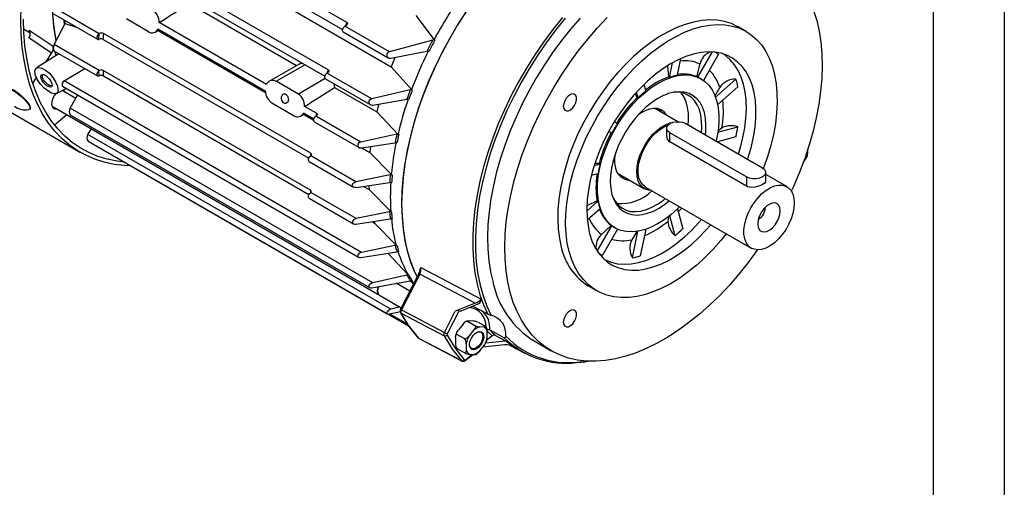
# Model space of a CAD drawing. Header units: inches. Extents: x 0 to 33, y 0 to 25.5.
# Tile 9 of 12: x 22.6 to 33, y 14 to 18.9. Entities that reach past the tile are written whole.
import ezdxf

# ---------------------------------------------------------------- set-up
doc = ezdxf.new("R2010")
doc.units = ezdxf.units.IN
doc.header["$LTSCALE"] = 3
doc.header["$MEASUREMENT"] = 0
doc.layers.add('TEXT', color=140, linetype='Continuous', lineweight=25)

msp = doc.modelspace()

# ---------------------------------------------------------------- linework, layer by layer
at = {"color": 7, "linetype": 'Continuous'}
msp.add_line((33, 25.5), (33, 0), dxfattribs=at)
for p, q in [((26.08, 18.899), (23.897, 20.159)), ((23.734, 20.056), (26.546, 18.433)), ((23.861, 20.078), (26.035, 18.823)), ((25.882, 18.399), (23.7, 19.659)), ((23.676, 19.585), (25.847, 18.332)), ((24.419, 19.098), (25.55, 18.445)), ((22.993, 18.988), (23.455, 18.721)), ((23.472, 18.78), (23.003, 19.051)), ((26.804, 18.97), (26.997, 18.717)), ((23, 18.666), (23.113, 18.888)), ((23.107, 18.878), (23.104, 18.923)), ((23.113, 18.888), (23.111, 18.92)), ((23.113, 18.888), (23.233, 18.849)), ((23.993, 18.8), (23.759, 18.935)), ((25.233, 18.246), (24.104, 18.898)), ((26.058, 18.859), (26.074, 18.869)), ((22.745, 18.785), (22.677, 18.828)), ((22.734, 18.819), (22.988, 18.649)), ((22.743, 18.786), (22.734, 18.819)), ((23.468, 18.72), (23.472, 18.78)), ((23.472, 18.78), (23.472, 18.78)), ((25.699, 17.521), (23.517, 18.781)), ((24.061, 18.797), (24.105, 18.822)), ((24.091, 18.831), (25.22, 18.179)), ((24.092, 18.815), (25.223, 18.162)), ((26.042, 18.8), (26.516, 18.526)), ((26.527, 18.589), (26.058, 18.859)), ((30.283, 18.803), (30.2, 18.851)), ((22.732, 18.735), (22.744, 18.759)), ((22.971, 18.576), (22.732, 18.735)), ((23.472, 18.394), (23, 18.666)), ((23.472, 18.722), (23.468, 18.72)), ((23.513, 18.719), (25.679, 17.469)), ((26.983, 18.713), (26.527, 18.589)), ((26.997, 18.717), (27.005, 18.712)), ((23.049, 18.569), (22.813, 18.419)), ((22.914, 18.484), (22.971, 18.576)), ((22.988, 18.649), (22.991, 18.637)), ((22.994, 18.601), (23.455, 18.335)), ((26.542, 18.522), (26.923, 18.597)), ((29.773, 18.323), (29.927, 18.588)), ((29.991, 18.563), (29.833, 18.289)), ((21.558, 18.521), (23.275, 17.53)), ((25.583, 18.464), (25.265, 18.281)), ((25.335, 18.279), (25.637, 18.453)), ((25.583, 18.464), (25.606, 18.471)), ((29.476, 18.32), (29.508, 18.475)), ((29.593, 18.518), (29.557, 18.342)), ((29.765, 18.327), (29.797, 18.462)), ((23.103, 18.285), (23.321, 18.413)), ((23.468, 18.392), (23.472, 18.394)), ((23.472, 18.336), (23.468, 18.392)), ((25.695, 17.133), (23.513, 18.393)), ((25.87, 18.365), (25.879, 18.37)), ((26.341, 18.093), (25.87, 18.365)), ((26.546, 18.433), (26.759, 18.192)), ((29.468, 18.325), (29.459, 18.443)), ((22.773, 18.256), (22.812, 18.318)), ((22.86, 18.314), (22.875, 18.319)), ((26.234, 16.478), (23.103, 18.285)), ((23.472, 18.336), (23.472, 18.336)), ((23.517, 18.336), (25.68, 17.087)), ((25.569, 18.144), (25.335, 18.279)), ((25.851, 18.307), (25.569, 18.144)), ((25.853, 18.305), (26.325, 18.033)), ((29.207, 18.246), (29.226, 18.176)), ((29.468, 18.325), (29.476, 18.32)), ((29.765, 18.327), (29.773, 18.323)), ((29.809, 18.304), (29.804, 18.307)), ((29.961, 18.113), (30.174, 18.303)), ((23.022, 18.151), (23.124, 18.204)), ((23.225, 18.099), (23.082, 18.182)), ((23.087, 18.226), (26.203, 16.427)), ((25.95, 18.214), (26.394, 17.958)), ((26.747, 18.189), (26.341, 18.093)), ((26.759, 18.192), (26.768, 18.187)), ((29.137, 18.109), (29.116, 18.15)), ((29.145, 18.104), (29.129, 18.165)), ((29.954, 18.123), (30.005, 18.215)), ((30.196, 18.222), (29.983, 18.034)), ((23.167, 17.996), (23.245, 18.134)), ((25.29, 18.051), (25.524, 17.916)), ((26.352, 18.029), (26.712, 18.09)), ((29.137, 18.109), (29.145, 18.104)), ((22.739, 17.983), (22.733, 17.981)), ((22.741, 17.985), (22.746, 17.991)), ((22.976, 18.016), (26.423, 16.026)), ((26.352, 16.158), (23.167, 17.996)), ((25.592, 17.913), (25.636, 17.939)), ((25.622, 17.947), (25.733, 17.883)), ((25.76, 17.942), (25.635, 18.014)), ((26.394, 17.958), (26.617, 17.723)), ((29.564, 17.854), (29.323, 17.994)), ((23.132, 17.926), (23.018, 17.832)), ((23.168, 17.927), (26.318, 16.109)), ((25.623, 17.931), (25.73, 17.869)), ((25.737, 17.853), (26.208, 17.582)), ((25.754, 17.912), (25.759, 17.915)), ((26.227, 17.639), (25.754, 17.912)), ((28.896, 17.854), (28.929, 17.835)), ((29.647, 17.834), (30.454, 17.368)), ((22.995, 17.825), (22.996, 17.824)), ((23.353, 17.72), (23.39, 17.777)), ((28.87, 17.733), (28.837, 17.752)), ((28.861, 17.738), (28.838, 17.751)), ((28.861, 17.738), (28.87, 17.733)), ((29.445, 17.786), (29.445, 17.698)), ((30.287, 17.272), (29.48, 17.738)), ((29.48, 17.642), (29.48, 17.738)), ((29.984, 17.757), (30.027, 17.79)), ((29.985, 17.743), (30.196, 17.799)), ((26.542, 15.879), (23.353, 17.72)), ((23.357, 17.65), (26.505, 15.832)), ((26.606, 17.721), (26.227, 17.639)), ((26.234, 17.577), (26.586, 17.632)), ((26.617, 17.723), (26.626, 17.718)), ((30.287, 17.176), (29.48, 17.642)), ((30.174, 17.693), (29.981, 17.642)), ((26.236, 17.578), (26.32, 17.529)), ((26.32, 17.529), (26.548, 17.297)), ((30.933, 17.53), (30.933, 17.566)), ((25.682, 17.435), (26.15, 17.165)), ((25.699, 17.494), (25.699, 17.494)), ((26.174, 17.22), (25.699, 17.494)), ((28.736, 17.415), (28.693, 17.414)), ((28.745, 17.41), (28.736, 17.415)), ((30.885, 17.429), (30.901, 17.448)), ((30.901, 17.448), (30.918, 17.474)), ((23.87, 17.353), (26.731, 15.702)), ((28.684, 17.394), (28.745, 17.41)), ((28.93, 17.312), (29.213, 17.148)), ((30.489, 17.227), (30.489, 17.32)), ((26.536, 17.294), (26.174, 17.22)), ((26.176, 17.161), (26.53, 17.214)), ((26.548, 17.297), (26.556, 17.292)), ((28.723, 17.305), (28.653, 17.286)), ((30.287, 17.272), (30.287, 17.176)), ((30.711, 17.17), (30.489, 17.298)), ((25.699, 17.109), (25.695, 17.106)), ((26.176, 16.833), (25.699, 17.109)), ((26.254, 17.173), (26.313, 17.139)), ((26.313, 17.139), (26.541, 16.907)), ((29.223, 17.165), (30.337, 16.522)), ((25.682, 17.049), (26.149, 16.78)), ((28.605, 16.911), (28.723, 17.016)), ((28.715, 17.021), (28.606, 16.968)), ((28.715, 17.021), (28.723, 17.016)), ((26.53, 16.905), (26.176, 16.833)), ((26.541, 16.907), (26.55, 16.902)), ((28.745, 16.935), (28.61, 16.816)), ((29.559, 16.935), (29.615, 16.725)), ((26.174, 16.776), (26.536, 16.832)), ((26.345, 16.802), (26.372, 16.787)), ((26.367, 16.806), (26.372, 16.787)), ((29.465, 16.858), (29.458, 16.804)), ((29.534, 16.653), (29.478, 16.864)), ((26.372, 16.787), (26.598, 16.554)), ((28.716, 16.492), (28.87, 16.757)), ((28.861, 16.762), (28.761, 16.667)), ((28.928, 16.723), (28.77, 16.449)), ((28.87, 16.757), (28.861, 16.762)), ((28.898, 16.739), (28.904, 16.736)), ((29.131, 16.699), (29.079, 16.61)), ((29.087, 16.42), (29.144, 16.7)), ((29.225, 16.72), (29.168, 16.442)), ((26.227, 16.424), (26.606, 16.485)), ((26.586, 16.552), (26.234, 16.478)), ((26.598, 16.554), (26.606, 16.549)), ((26.511, 16.47), (26.724, 16.241)), ((26.857, 16.318), (27.492, 15.986)), ((26.341, 16.106), (26.747, 16.18)), ((26.712, 16.238), (26.352, 16.158)), ((26.838, 16.256), (26.645, 15.879)), ((26.846, 16.25), (26.653, 15.873)), ((26.724, 16.241), (26.732, 16.236)), ((26.747, 16.18), (26.78, 16.143)), ((27.431, 15.945), (26.846, 16.25)), ((26.742, 16.069), (26.597, 16.153)), ((28.625, 16.124), (28.708, 16.076)), ((26.423, 16.026), (26.652, 15.894)), ((27.492, 15.986), (27.476, 15.938)), ((26.636, 15.903), (26.542, 15.879)), ((26.653, 15.873), (27.106, 15.636)), ((27.106, 15.636), (27.22, 15.858)), ((27.26, 15.865), (27.135, 15.622)), ((27.431, 15.945), (27.22, 15.858)), ((27.26, 15.865), (27.279, 15.858)), ((27.476, 15.938), (27.279, 15.858)), ((27.564, 15.827), (27.409, 15.908)), ((27.409, 15.908), (27.409, 15.908)), ((26.527, 15.83), (26.643, 15.855)), ((26.717, 15.721), (26.528, 15.83)), ((26.65, 15.837), (27.103, 15.6)), ((27.414, 15.755), (27.367, 15.759)), ((27.303, 15.722), (27.255, 15.663)), ((27.349, 15.754), (27.432, 15.706)), ((27.414, 15.658), (27.367, 15.599)), ((27.46, 15.744), (27.543, 15.696)), ((27.525, 15.69), (27.478, 15.695)), ((27.583, 15.661), (27.583, 15.661)), ((26.834, 15.575), (27.287, 15.338)), ((26.834, 15.575), (26.838, 15.572)), ((26.835, 15.574), (26.838, 15.572)), ((26.84, 15.571), (27.293, 15.334)), ((27.223, 15.581), (27.223, 15.517)), ((27.321, 15.567), (27.237, 15.615)), ((27.543, 15.527), (27.75, 15.548)), ((27.609, 15.598), (27.554, 15.554)), ((27.557, 15.582), (27.557, 15.645)), ((27.609, 15.598), (27.559, 15.646)), ((27.644, 15.603), (27.75, 15.548)), ((27.75, 15.548), (27.844, 15.485)), ((27.237, 15.467), (27.321, 15.419)), ((27.335, 15.516), (27.335, 15.453)), ((27.478, 15.44), (27.525, 15.499)), ((27.741, 15.503), (27.509, 15.479)), ((27.525, 15.499), (27.543, 15.525)), ((27.791, 15.501), (27.959, 15.414)), ((28.05, 15.546), (28.231, 15.442)), ((27.325, 15.339), (27.408, 15.404)), ((27.327, 15.348), (27.4, 15.405)), ((27.367, 15.408), (27.414, 15.403)), ((27.294, 15.334), (27.297, 15.332))]:
    msp.add_line(p, q)
at = {"flags": 128}
for points in [[(23.019, 18.707), (23.015, 18.729), (22.997, 18.85), (22.985, 18.977), (22.981, 19.109), (22.985, 19.245), (22.996, 19.384), (23.014, 19.527), (23.04, 19.673), (23.073, 19.82), (23.113, 19.969), (23.16, 20.118), (23.213, 20.268), (23.273, 20.417)], [(22.647, 18.918), (22.651, 19.065)], [(23.02, 18.706), (23.015, 18.731), (22.996, 18.852), (22.985, 18.979)], [(27.338, 19.016), (27.249, 18.879), (27.166, 18.737), (27.088, 18.593), (27.016, 18.447), (26.949, 18.298), (26.889, 18.149), (26.835, 17.999), (26.788, 17.85), (26.748, 17.701), (26.715, 17.554), (26.69, 17.408), (26.671, 17.265), (26.66, 17.125), (26.656, 16.989), (26.66, 16.858), (26.671, 16.731), (26.69, 16.609), (26.715, 16.494), (26.748, 16.384), (26.788, 16.282), (26.818, 16.218)], [(27.33, 19.005), (27.242, 18.867), (27.159, 18.725), (27.082, 18.581), (27.01, 18.434), (26.944, 18.286), (26.884, 18.137), (26.831, 17.987), (26.785, 17.837), (26.745, 17.689), (26.713, 17.541), (26.688, 17.396), (26.67, 17.253), (26.659, 17.114), (26.656, 16.978), (26.661, 16.847), (26.672, 16.72), (26.691, 16.599), (26.718, 16.484), (26.751, 16.375), (26.792, 16.273), (26.818, 16.218)], [(30.993, 19.023), (31.026, 18.918), (31.051, 18.807), (31.069, 18.69), (31.079, 18.568), (31.083, 18.441), (31.078, 18.31), (31.066, 18.175), (31.047, 18.037), (31.021, 17.896), (30.987, 17.754), (30.946, 17.61), (30.899, 17.466), (30.845, 17.322), (30.784, 17.179), (30.758, 17.122)], [(23.81, 17.388), (23.737, 17.391), (23.63, 17.404), (23.526, 17.427), (23.427, 17.459), (23.332, 17.5), (23.242, 17.55), (23.158, 17.609), (23.079, 17.677), (23.006, 17.754), (22.94, 17.839), (22.88, 17.931), (22.826, 18.032), (22.779, 18.14), (22.739, 18.254), (22.706, 18.376), (22.681, 18.503), (22.662, 18.636), (22.651, 18.775), (22.647, 18.918)], [(23.74, 17.428), (23.662, 17.437), (23.558, 17.458), (23.458, 17.489), (23.363, 17.528), (23.273, 17.577), (23.188, 17.635), (23.109, 17.702), (23.036, 17.777), (22.969, 17.861), (22.909, 17.953), (22.855, 18.053), (22.808, 18.16), (22.768, 18.274), (22.734, 18.394), (22.709, 18.521), (22.69, 18.654), (22.679, 18.791), (22.675, 18.934)], [(26.08, 18.899), (26.085, 18.895), (26.087, 18.89), (26.087, 18.884), (26.084, 18.877), (26.076, 18.87), (26.074, 18.869)], [(28.348, 18.949), (28.247, 18.823), (28.15, 18.692), (28.057, 18.557), (27.969, 18.417), (27.886, 18.274), (27.809, 18.128), (27.738, 17.98), (27.673, 17.83), (27.615, 17.68), (27.563, 17.529), (27.519, 17.378), (27.481, 17.229), (27.451, 17.081), (27.428, 16.935), (27.413, 16.793), (27.405, 16.654), (27.405, 16.519), (27.413, 16.389), (27.428, 16.264), (27.451, 16.145), (27.481, 16.032), (27.519, 15.926), (27.564, 15.827)], [(28.379, 18.942), (28.277, 18.817), (28.179, 18.685), (28.086, 18.55), (27.997, 18.409), (27.914, 18.266), (27.837, 18.119), (27.765, 17.971), (27.7, 17.821), (27.641, 17.669), (27.589, 17.518), (27.545, 17.367), (27.507, 17.217), (27.477, 17.068), (27.455, 16.922), (27.44, 16.78), (27.433, 16.64), (27.434, 16.505), (27.442, 16.375), (27.458, 16.25), (27.482, 16.131), (27.514, 16.019), (27.552, 15.913), (27.599, 15.815)], [(28.537, 18.945), (28.437, 18.83), (28.34, 18.709), (28.248, 18.584), (28.16, 18.453), (28.077, 18.32), (27.999, 18.182), (27.926, 18.042), (27.86, 17.901), (27.799, 17.757), (27.745, 17.613), (27.697, 17.469), (27.656, 17.326), (27.623, 17.183), (27.596, 17.043), (27.577, 16.905), (27.565, 16.77), (27.561, 16.639), (27.564, 16.512), (27.575, 16.389), (27.593, 16.272), (27.618, 16.161)], [(27.799, 16.057), (27.774, 16.168), (27.756, 16.285), (27.745, 16.407), (27.742, 16.534), (27.746, 16.665), (27.758, 16.8), (27.777, 16.938), (27.804, 17.079), (27.837, 17.221), (27.878, 17.365), (27.926, 17.509), (27.98, 17.653), (28.04, 17.796), (28.107, 17.938), (28.18, 18.078), (28.258, 18.215), (28.341, 18.349), (28.429, 18.479), (28.521, 18.605), (28.618, 18.726), (28.718, 18.841), (28.821, 18.95)], [(30.2, 18.851), (30.194, 18.854), (30.127, 18.886), (30.055, 18.909), (29.979, 18.922), (29.899, 18.925), (29.816, 18.919), (29.73, 18.903), (29.642, 18.878), (29.552, 18.844), (29.461, 18.801), (29.371, 18.749), (29.28, 18.688), (29.19, 18.62), (29.102, 18.544), (29.016, 18.461), (28.933, 18.371), (28.852, 18.276), (28.776, 18.175), (28.703, 18.07), (28.636, 17.961), (28.573, 17.849), (28.516, 17.734), (28.465, 17.618), (28.421, 17.501), (28.383, 17.383), (28.352, 17.267), (28.327, 17.152), (28.311, 17.039), (28.301, 16.929), (28.299, 16.823), (28.304, 16.721), (28.317, 16.625), (28.337, 16.534)], [(28.42, 16.486), (28.4, 16.576), (28.388, 16.673), (28.382, 16.775), (28.385, 16.881), (28.394, 16.991), (28.411, 17.104), (28.435, 17.219), (28.466, 17.335), (28.504, 17.452), (28.549, 17.569), (28.6, 17.686), (28.657, 17.8), (28.719, 17.913), (28.787, 18.022), (28.859, 18.127), (28.936, 18.227), (29.016, 18.323), (29.1, 18.412), (29.186, 18.495), (29.274, 18.571), (29.364, 18.64), (29.454, 18.7), (29.545, 18.752), (29.635, 18.796), (29.725, 18.83), (29.813, 18.855), (29.899, 18.871), (29.982, 18.877), (30.062, 18.873), (30.139, 18.86), (30.211, 18.838), (30.278, 18.806), (30.34, 18.765), (30.396, 18.716), (30.447, 18.658), (30.491, 18.591), (30.528, 18.517), (30.559, 18.436), (30.582, 18.348), (30.599, 18.255), (30.607, 18.155), (30.609, 18.051), (30.603, 17.943), (30.59, 17.832), (30.569, 17.718), (30.542, 17.602), (30.507, 17.485), (30.466, 17.368), (30.464, 17.362)], [(23.472, 18.78), (23.463, 18.773), (23.455, 18.762), (23.45, 18.751), (23.448, 18.739), (23.449, 18.729), (23.453, 18.722), (23.46, 18.719), (23.468, 18.72)], [(26.042, 18.8), (26.038, 18.803), (26.035, 18.809), (26.034, 18.817), (26.036, 18.827), (26.039, 18.836), (26.045, 18.846), (26.051, 18.853), (26.058, 18.859)], [(23.003, 18.596), (23.015, 18.558), (23.018, 18.549)], [(30.299, 17.458), (30.309, 17.488), (30.339, 17.592), (30.361, 17.695), (30.377, 17.796), (30.385, 17.894), (30.386, 17.988), (30.38, 18.078), (30.366, 18.162), (30.345, 18.241), (30.317, 18.312), (30.282, 18.377), (30.241, 18.434), (30.193, 18.482), (30.14, 18.522), (30.081, 18.553), (30.018, 18.574), (29.95, 18.587), (29.878, 18.589), (29.804, 18.582), (29.726, 18.566), (29.647, 18.541), (29.567, 18.506), (29.486, 18.462), (29.405, 18.41), (29.324, 18.35), (29.246, 18.282), (29.169, 18.208), (29.095, 18.127), (29.024, 18.04), (28.957, 17.948), (28.895, 17.852), (28.838, 17.753), (28.786, 17.651), (28.74, 17.548), (28.7, 17.443), (28.667, 17.338), (28.641, 17.235), (28.622, 17.133), (28.61, 17.033), (28.605, 16.937), (28.608, 16.845), (28.618, 16.758), (28.635, 16.676), (28.635, 16.676)], [(30.201, 17.515), (30.222, 17.582), (30.249, 17.687), (30.269, 17.789), (30.281, 17.89), (30.286, 17.986), (30.284, 18.079), (30.274, 18.167), (30.256, 18.249), (30.232, 18.324), (30.2, 18.393), (30.161, 18.453), (30.116, 18.506), (30.065, 18.55), (30.035, 18.57)], [(26.586, 18.531), (26.566, 18.484), (26.546, 18.433)], [(22.797, 18.354), (22.795, 18.391), (22.808, 18.416), (22.834, 18.425), (22.869, 18.418), (22.908, 18.397), (22.948, 18.363), (22.984, 18.32), (23.013, 18.274), (23.032, 18.229), (23.035, 18.217), (23.039, 18.18), (23.029, 18.156), (23.005, 18.147), (22.971, 18.155), (22.933, 18.177), (22.893, 18.208), (22.855, 18.248), (22.824, 18.293), (22.802, 18.339), (22.797, 18.354)], [(22.86, 18.314), (22.858, 18.333), (22.863, 18.346), (22.874, 18.351), (22.89, 18.349), (22.91, 18.339), (22.928, 18.324), (22.947, 18.304), (22.962, 18.282), (22.972, 18.259), (22.973, 18.256), (22.974, 18.252)], [(22.875, 18.319), (22.874, 18.321), (22.873, 18.337), (22.878, 18.347), (22.885, 18.35)], [(23.468, 18.392), (23.46, 18.383), (23.453, 18.372), (23.449, 18.36), (23.448, 18.349), (23.45, 18.34), (23.455, 18.335), (23.463, 18.333), (23.472, 18.336)], [(25.853, 18.305), (25.852, 18.306), (25.848, 18.312), (25.846, 18.32), (25.847, 18.329), (25.85, 18.34), (25.855, 18.35), (25.862, 18.358), (25.87, 18.365)], [(25.882, 18.399), (25.888, 18.394), (25.89, 18.388), (25.89, 18.382), (25.886, 18.376), (25.879, 18.37)], [(28.738, 16.971), (28.724, 17.041), (28.717, 17.117), (28.718, 17.198), (28.726, 17.282), (28.741, 17.369), (28.764, 17.457), (28.794, 17.547), (28.83, 17.636), (28.872, 17.724), (28.92, 17.809), (28.974, 17.891), (29.031, 17.969), (29.093, 18.041), (29.158, 18.108), (29.225, 18.167), (29.293, 18.219), (29.362, 18.262), (29.432, 18.297), (29.5, 18.323), (29.566, 18.339), (29.631, 18.346), (29.692, 18.343), (29.749, 18.331), (29.801, 18.309), (29.848, 18.277), (29.89, 18.237), (29.925, 18.188), (29.954, 18.132), (29.975, 18.068), (29.989, 17.998), (29.996, 17.922), (29.996, 17.842), (29.987, 17.758), (29.972, 17.671), (29.967, 17.649)], [(22.974, 18.252), (22.976, 18.234), (22.972, 18.221), (22.96, 18.216), (22.945, 18.219), (22.925, 18.229), (22.907, 18.244), (22.888, 18.264), (22.873, 18.285), (22.862, 18.308), (22.86, 18.314)], [(22.976, 18.238), (22.975, 18.235), (22.964, 18.232), (22.95, 18.236), (22.933, 18.245), (22.916, 18.259), (22.899, 18.277), (22.886, 18.296), (22.876, 18.315), (22.875, 18.319)], [(23.103, 18.285), (23.095, 18.279), (23.088, 18.269), (23.084, 18.258), (23.081, 18.247), (23.081, 18.241), (23.082, 18.233), (23.085, 18.227), (23.087, 18.226)], [(25.941, 18.255), (25.947, 18.236), (25.95, 18.214)], [(22.501, 18.184), (22.501, 18.184), (22.506, 18.194), (22.519, 18.197), (22.539, 18.193), (22.565, 18.181), (22.594, 18.164), (22.626, 18.141), (22.657, 18.114), (22.686, 18.086), (22.711, 18.058), (22.73, 18.032), (22.741, 18.01), (22.744, 17.994), (22.739, 17.983), (22.739, 17.983)], [(22.746, 17.991), (22.749, 17.999), (22.746, 18.016), (22.735, 18.038), (22.716, 18.064), (22.691, 18.092), (22.662, 18.12), (22.631, 18.146), (22.599, 18.169), (22.57, 18.187), (22.544, 18.199), (22.524, 18.203), (22.511, 18.2), (22.509, 18.198)], [(23.019, 18.154), (23, 18.129), (22.983, 18.099), (22.974, 18.068), (22.971, 18.039), (22.976, 18.015), (22.988, 17.998), (23.006, 17.99), (23.021, 17.99)], [(25.392, 18.117), (25.397, 18.131), (25.406, 18.142), (25.417, 18.147), (25.43, 18.146), (25.442, 18.139), (25.452, 18.128), (25.459, 18.114), (25.463, 18.098), (25.464, 18.081), (25.463, 18.076), (25.458, 18.061), (25.449, 18.051), (25.438, 18.046), (25.426, 18.047), (25.414, 18.054), (25.404, 18.064), (25.396, 18.079), (25.391, 18.095), (25.391, 18.112), (25.392, 18.117)], [(28.41, 18.123), (28.389, 18.1), (28.373, 18.072), (28.362, 18.043), (28.358, 18.015), (28.362, 17.991), (28.374, 17.974), (28.391, 17.967), (28.412, 17.968), (28.435, 17.98), (28.457, 17.999), (28.476, 18.025), (28.49, 18.054), (28.497, 18.084), (28.496, 18.11), (28.489, 18.13), (28.474, 18.143), (28.455, 18.146), (28.433, 18.139), (28.41, 18.123)], [(29.854, 17.715), (29.857, 17.75), (29.86, 17.822), (29.855, 17.889), (29.843, 17.951), (29.823, 18.006), (29.797, 18.055), (29.765, 18.095), (29.726, 18.127), (29.683, 18.151), (29.634, 18.165), (29.581, 18.169), (29.526, 18.165), (29.467, 18.151), (29.407, 18.127), (29.346, 18.095), (29.286, 18.054), (29.226, 18.006), (29.169, 17.95), (29.114, 17.889), (29.062, 17.821), (29.015, 17.75), (28.973, 17.675), (28.937, 17.598), (28.906, 17.519), (28.883, 17.441), (28.866, 17.364), (28.856, 17.289), (28.853, 17.218), (28.858, 17.15), (28.87, 17.089), (28.87, 17.089)], [(29.812, 17.739), (29.815, 17.791), (29.814, 17.86), (29.806, 17.923), (29.791, 17.981), (29.768, 18.032), (29.739, 18.076), (29.704, 18.112), (29.662, 18.138), (29.616, 18.156), (29.566, 18.164), (29.519, 18.164)], [(29.672, 17.82), (29.676, 17.871), (29.675, 17.94), (29.667, 18.004), (29.651, 18.062), (29.629, 18.113), (29.6, 18.156), (29.597, 18.16)], [(26.341, 18.093), (26.329, 18.088), (26.319, 18.08), (26.312, 18.07), (26.31, 18.06), (26.31, 18.053), (26.314, 18.043), (26.321, 18.036), (26.332, 18.03), (26.345, 18.028), (26.352, 18.029)], [(26.415, 18.039), (26.406, 18.003), (26.394, 17.958)], [(25.76, 17.942), (25.766, 17.937), (25.769, 17.931), (25.768, 17.925), (25.764, 17.919), (25.759, 17.915)], [(29.449, 17.921), (29.446, 17.927), (29.42, 17.957), (29.388, 17.979), (29.351, 17.991), (29.31, 17.993), (29.265, 17.986), (29.219, 17.969), (29.172, 17.943), (29.143, 17.922)], [(29.394, 17.953), (29.39, 17.959), (29.367, 17.987)], [(25.737, 17.853), (25.734, 17.857), (25.731, 17.864), (25.73, 17.874), (25.733, 17.885), (25.739, 17.896), (25.746, 17.905), (25.754, 17.912)], [(29.285, 17.129), (29.258, 17.132), (29.222, 17.143), (29.191, 17.164), (29.165, 17.194), (29.147, 17.232), (29.136, 17.277), (29.132, 17.328), (29.136, 17.383), (29.147, 17.441), (29.165, 17.5), (29.191, 17.559), (29.222, 17.616), (29.258, 17.67), (29.298, 17.719), (29.342, 17.761), (29.387, 17.796), (29.433, 17.822), (29.479, 17.84), (29.507, 17.846)], [(29.48, 17.738), (29.458, 17.755), (29.447, 17.775), (29.447, 17.797), (29.458, 17.817), (29.48, 17.834), (29.51, 17.847), (29.545, 17.853), (29.582, 17.853), (29.617, 17.847), (29.647, 17.834)], [(29.223, 17.165), (29.219, 17.167), (29.191, 17.191), (29.169, 17.224), (29.154, 17.264), (29.147, 17.311), (29.147, 17.362), (29.154, 17.418), (29.169, 17.475), (29.191, 17.533), (29.219, 17.59), (29.253, 17.643), (29.291, 17.693), (29.333, 17.736), (29.377, 17.772), (29.421, 17.8), (29.458, 17.817)], [(26.227, 17.639), (26.214, 17.634), (26.203, 17.626), (26.196, 17.616), (26.194, 17.606), (26.194, 17.601), (26.197, 17.592), (26.203, 17.585), (26.213, 17.579), (26.225, 17.577), (26.234, 17.577)], [(29.992, 17.635), (29.993, 17.636), (29.995, 17.646)], [(25.699, 17.521), (25.705, 17.516), (25.708, 17.51), (25.708, 17.504), (25.704, 17.498), (25.699, 17.494)], [(26.327, 17.592), (26.325, 17.569), (26.32, 17.529)], [(30.901, 17.448), (30.921, 17.489), (30.933, 17.53)], [(30.93, 17.504), (30.932, 17.523), (30.933, 17.53)], [(25.682, 17.435), (25.68, 17.437), (25.676, 17.444), (25.675, 17.454), (25.677, 17.465), (25.682, 17.477), (25.69, 17.487), (25.699, 17.494)], [(30.454, 17.368), (30.476, 17.351), (30.487, 17.331), (30.487, 17.309), (30.476, 17.289), (30.454, 17.272), (30.424, 17.259), (30.389, 17.253), (30.352, 17.253), (30.317, 17.259), (30.287, 17.272)], [(26.176, 17.161), (26.162, 17.161), (26.15, 17.165), (26.142, 17.173), (26.138, 17.182), (26.138, 17.184), (26.14, 17.193), (26.144, 17.202), (26.152, 17.21), (26.162, 17.216), (26.174, 17.22)], [(28.957, 17.277), (28.993, 17.271), (29, 17.271)], [(30.487, 17.232), (30.486, 17.221), (30.472, 17.204), (30.446, 17.187), (30.414, 17.174), (30.376, 17.165), (30.337, 17.162), (30.301, 17.169), (30.287, 17.176)], [(25.682, 17.049), (25.677, 17.055), (25.675, 17.063), (25.676, 17.074), (25.68, 17.086), (25.687, 17.097), (25.695, 17.106)], [(26.311, 17.181), (26.311, 17.175), (26.313, 17.139)], [(30.788, 16.999), (30.784, 16.945), (30.773, 16.888), (30.755, 16.83), (30.73, 16.773), (30.699, 16.717), (30.662, 16.666), (30.622, 16.619), (30.58, 16.579), (30.535, 16.547), (30.49, 16.524), (30.446, 16.509), (30.405, 16.504), (30.367, 16.51), (30.333, 16.524), (30.305, 16.548), (30.283, 16.581), (30.268, 16.621), (30.26, 16.668), (30.26, 16.72), (30.268, 16.775), (30.283, 16.833), (30.305, 16.89), (30.333, 16.947), (30.367, 17.001), (30.405, 17.05), (30.446, 17.093), (30.49, 17.129), (30.535, 17.157), (30.58, 17.177), (30.622, 17.186), (30.662, 17.186), (30.699, 17.176), (30.73, 17.157), (30.755, 17.128), (30.773, 17.092), (30.784, 17.048), (30.788, 16.999)], [(28.87, 17.089), (28.89, 17.033), (28.916, 16.985), (28.948, 16.944), (28.987, 16.912), (29.031, 16.889), (29.079, 16.875), (29.132, 16.87), (29.188, 16.875), (29.246, 16.889), (29.306, 16.912), (29.367, 16.945), (29.427, 16.985), (29.472, 17.021)], [(28.88, 17.057), (28.903, 17.016), (28.935, 16.977), (28.974, 16.946), (29.018, 16.923), (29.066, 16.91), (29.118, 16.907), (29.174, 16.913), (29.232, 16.929), (29.291, 16.953), (29.351, 16.987), (29.411, 17.029), (29.431, 17.045)], [(29.582, 16.958), (29.556, 16.932), (29.489, 16.872), (29.42, 16.821), (29.351, 16.777), (29.282, 16.742), (29.213, 16.716), (29.147, 16.7), (29.082, 16.693), (29.022, 16.696), (28.965, 16.709), (28.912, 16.731), (28.865, 16.762), (28.823, 16.803), (28.788, 16.851), (28.76, 16.908), (28.738, 16.971)], [(29.567, 16.903), (29.574, 16.911), (29.606, 16.944)], [(30.642, 16.914), (30.638, 16.946), (30.627, 16.972), (30.61, 16.989), (30.587, 16.998), (30.56, 16.997), (30.531, 16.987), (30.502, 16.967), (30.473, 16.94), (30.448, 16.908), (30.428, 16.871), (30.414, 16.833), (30.406, 16.795), (30.406, 16.761), (30.414, 16.732), (30.428, 16.71), (30.448, 16.697), (30.473, 16.693), (30.502, 16.699), (30.531, 16.714), (30.56, 16.737), (30.587, 16.767), (30.61, 16.802), (30.627, 16.84), (30.638, 16.878), (30.642, 16.914)], [(26.176, 16.833), (26.162, 16.828), (26.15, 16.82), (26.142, 16.809), (26.138, 16.799), (26.138, 16.798), (26.14, 16.79), (26.144, 16.783), (26.152, 16.778), (26.162, 16.776), (26.174, 16.776)], [(28.787, 16.407), (28.799, 16.401), (28.861, 16.375), (28.927, 16.359), (28.998, 16.353), (29.072, 16.356), (29.149, 16.37), (29.228, 16.392), (29.309, 16.424), (29.39, 16.465), (29.471, 16.515), (29.552, 16.574), (29.632, 16.64), (29.71, 16.713), (29.785, 16.793), (29.812, 16.825)], [(28.635, 16.676), (28.66, 16.601), (28.691, 16.533), (28.729, 16.473), (28.774, 16.42), (28.824, 16.376), (28.88, 16.34), (28.941, 16.314), (29.007, 16.297), (29.077, 16.29), (29.15, 16.292), (29.226, 16.303), (29.305, 16.324), (29.385, 16.355), (29.465, 16.394), (29.546, 16.442), (29.627, 16.498), (29.707, 16.562), (29.785, 16.633), (29.86, 16.711), (29.91, 16.768)], [(30.074, 16.674), (30.016, 16.603), (29.934, 16.51), (29.849, 16.424), (29.762, 16.344), (29.673, 16.272), (29.583, 16.208), (29.492, 16.151), (29.401, 16.104), (29.311, 16.065), (29.222, 16.035), (29.135, 16.015), (29.05, 16.004), (28.969, 16.002), (28.891, 16.011), (28.816, 16.028), (28.747, 16.055), (28.682, 16.092), (28.623, 16.137), (28.569, 16.191), (28.522, 16.253), (28.481, 16.324), (28.447, 16.401), (28.42, 16.486)], [(30.401, 16.504), (30.396, 16.496), (30.303, 16.37), (30.207, 16.25), (30.107, 16.134), (30.004, 16.025), (29.898, 15.923), (29.79, 15.827), (29.681, 15.739), (29.57, 15.659), (29.459, 15.586), (29.347, 15.523), (29.236, 15.468), (29.125, 15.422), (29.016, 15.385), (28.909, 15.358), (28.803, 15.34), (28.701, 15.332), (28.601, 15.333), (28.506, 15.344), (28.414, 15.365), (28.327, 15.395), (28.244, 15.434), (28.167, 15.483), (28.096, 15.541), (28.03, 15.607), (27.97, 15.682), (27.917, 15.764), (27.871, 15.855), (27.831, 15.952), (27.799, 16.057)], [(26.234, 16.478), (26.22, 16.473), (26.207, 16.465), (26.198, 16.455), (26.194, 16.446), (26.194, 16.444), (26.195, 16.436), (26.199, 16.43), (26.206, 16.426), (26.215, 16.423), (26.227, 16.424)], [(26.852, 16.303), (26.852, 16.304), (26.857, 16.318)], [(26.759, 16.182), (26.779, 16.154), (26.783, 16.149)], [(26.352, 16.158), (26.338, 16.153), (26.325, 16.145), (26.315, 16.135), (26.311, 16.126), (26.31, 16.125), (26.311, 16.117), (26.314, 16.111), (26.32, 16.107), (26.329, 16.105), (26.341, 16.106)], [(26.413, 16.12), (26.405, 16.094), (26.403, 16.066), (26.408, 16.043), (26.42, 16.028), (26.423, 16.026)], [(26.423, 16.026), (26.42, 16.028), (26.408, 16.043), (26.403, 16.066), (26.405, 16.094), (26.413, 16.119)], [(26.542, 15.879), (26.529, 15.874), (26.516, 15.867), (26.506, 15.857), (26.501, 15.849), (26.5, 15.847), (26.5, 15.84), (26.502, 15.834), (26.508, 15.831), (26.517, 15.829), (26.527, 15.83)], [(28.41, 15.85), (28.389, 15.827), (28.373, 15.799), (28.362, 15.77), (28.358, 15.742), (28.362, 15.718), (28.374, 15.701), (28.391, 15.693), (28.412, 15.695), (28.435, 15.707), (28.457, 15.726), (28.476, 15.752), (28.49, 15.781), (28.497, 15.81), (28.496, 15.837), (28.489, 15.857), (28.474, 15.87), (28.455, 15.872), (28.433, 15.866), (28.41, 15.85)], [(26.643, 15.843), (26.721, 15.714), (26.829, 15.579)], [(26.834, 15.575), (26.735, 15.697), (26.65, 15.837)], [(27.303, 15.722), (27.325, 15.746), (27.332, 15.751), (27.339, 15.754), (27.343, 15.755), (27.347, 15.754), (27.349, 15.754)], [(27.346, 15.759), (27.345, 15.758), (27.33, 15.749)], [(27.349, 15.754), (27.346, 15.755), (27.345, 15.756), (27.345, 15.758), (27.347, 15.759), (27.361, 15.759), (27.367, 15.759)], [(27.237, 15.615), (27.235, 15.617), (27.234, 15.62), (27.234, 15.625), (27.236, 15.633), (27.25, 15.656), (27.255, 15.663)], [(27.432, 15.706), (27.434, 15.704), (27.435, 15.701), (27.436, 15.696), (27.433, 15.687), (27.419, 15.665), (27.414, 15.658)], [(27.478, 15.695), (27.446, 15.681), (27.414, 15.658)], [(27.543, 15.696), (27.545, 15.694), (27.547, 15.693), (27.547, 15.692), (27.545, 15.69), (27.531, 15.69), (27.525, 15.69)], [(27.557, 15.645), (27.545, 15.673), (27.525, 15.69)], [(27.557, 15.645), (27.555, 15.674), (27.553, 15.681), (27.55, 15.688), (27.548, 15.691), (27.545, 15.695), (27.543, 15.696)], [(27.583, 15.661), (27.66, 15.621), (27.737, 15.58)], [(26.834, 15.575), (26.831, 15.577), (26.829, 15.579)], [(26.838, 15.572), (26.839, 15.571), (26.841, 15.571)], [(27.103, 15.6), (27.188, 15.46), (27.287, 15.338)], [(27.134, 15.607), (27.218, 15.469), (27.316, 15.347)], [(27.223, 15.581), (27.226, 15.607), (27.228, 15.611), (27.23, 15.615), (27.233, 15.616), (27.236, 15.616), (27.237, 15.615)], [(27.367, 15.599), (27.344, 15.575), (27.337, 15.57), (27.33, 15.567), (27.326, 15.566), (27.322, 15.566), (27.321, 15.567)], [(27.367, 15.599), (27.347, 15.558), (27.335, 15.516)], [(27.408, 15.603), (27.43, 15.625), (27.454, 15.64), (27.477, 15.646), (27.496, 15.643), (27.511, 15.63), (27.519, 15.61), (27.521, 15.583), (27.515, 15.553), (27.502, 15.523), (27.484, 15.496), (27.462, 15.473), (27.438, 15.458), (27.415, 15.452), (27.396, 15.456), (27.381, 15.468), (27.372, 15.489), (27.371, 15.515), (27.377, 15.545), (27.39, 15.575), (27.408, 15.603)], [(27.443, 15.634), (27.45, 15.637), (27.472, 15.642), (27.49, 15.637), (27.503, 15.623), (27.51, 15.601), (27.508, 15.574), (27.5, 15.544), (27.485, 15.516), (27.465, 15.491), (27.442, 15.473), (27.42, 15.464), (27.399, 15.464), (27.383, 15.473), (27.373, 15.492), (27.371, 15.509)], [(27.525, 15.499), (27.545, 15.54), (27.557, 15.582)], [(27.554, 15.555), (27.557, 15.574), (27.557, 15.582)], [(27.752, 15.597), (27.75, 15.585), (27.747, 15.581), (27.742, 15.579), (27.739, 15.579), (27.737, 15.58)], [(27.335, 15.453), (27.332, 15.427), (27.33, 15.422), (27.327, 15.419), (27.325, 15.418), (27.322, 15.418), (27.321, 15.419)], [(27.335, 15.453), (27.347, 15.426), (27.367, 15.408)], [(27.316, 15.347), (27.319, 15.346), (27.321, 15.346), (27.324, 15.346), (27.327, 15.348)], [(27.414, 15.403), (27.446, 15.417), (27.478, 15.44)], [(27.414, 15.403), (27.432, 15.403), (27.435, 15.404), (27.435, 15.404)], [(27.435, 15.404), (27.436, 15.404), (27.451, 15.414)], [(27.287, 15.338), (27.292, 15.334), (27.294, 15.334)], [(28.506, 15.317), (28.586, 15.327), (28.631, 15.335)]]:
    msp.add_lwpolyline(points, dxfattribs=at)
for centre, radius, start, end in [((30.886, 16.637), 4.41, 144.7094, 151.86), ((23.95, 18.901), 0.154, 358.7833, 55.2181), ((30.473, 16.866), 4.841, 155.1648, 155.6476), ((22.675, 18.778), 0.0719, 343.9188, 34.4936), ((23.495, 18.74), 0.0465, 62.5135, 120.063), ((26.553, 18.541), 3.046, 175.4847, 176.6534), ((24.029, 18.855), 0.0664, 237.1488, 338.4073), ((23.061, 18.628), 0.0718, 147.6738, 201.7167), ((23.489, 18.675), 0.0503, 62.3773, 109.813), ((30.883, 16.638), 4.418, 151.9803, 153.6712), ((30.887, 16.635), 4.402, 151.8513, 153.5698), ((26.993, 18.684), 0.0309, 66.6088, 109.3578), ((22.892, 18.632), 0.097, 324.3509, 10.2241), ((26.534, 18.555), 0.0342, 101.7509, 283.9446), ((30.75, 16.702), 4.259, 153.5402, 159.5188), ((26.931, 18.565), 0.0325, 64.9019, 103.6796), ((29.962, 18.43), 0.167, 109.7814, 169.1165), ((29.758, 18.228), 0.408, 55.2003, 61.3802), ((29.635, 18.085), 0.41, 66.7581, 96.7106), ((23.491, 18.352), 0.0461, 62.2003, 114.2012), ((25.888, 18.541), 2.38, 183.5797, 184.9573), ((30.05, 17.028), 4.387, 161.7945, 162.2515), ((29.626, 17.988), 0.367, 67.7079, 100.6663), ((29.588, 18.083), 0.438, 17.5588, 45.5934), ((23.494, 18.292), 0.0494, 62.0616, 115.8766), ((25.299, 18.218), 0.0706, 59.0103, 157.1019), ((29.76, 17.531), 0.846, 110.1925, 129.3422), ((29.659, 17.797), 0.555, 100.677, 109.3145), ((29.652, 18.045), 0.303, 60.0081, 66.461), ((30.169, 18.106), 0.196, 88.5081, 146.3129), ((29.463, 18.069), 0.749, 11.8007, 18.197), ((23.081, 18.146), 0.0409, 20.0897, 77.7677), ((25.379, 18.182), 0.159, 181.233, 235.9875), ((25.481, 18.018), 0.154, 358.7833, 55.2181), ((30.543, 16.78), 4.049, 159.6378, 161.1274), ((30.551, 16.777), 4.038, 159.5534, 161.0622), ((26.755, 18.16), 0.03, 64.6714, 105.4955), ((29.976, 17.249), 1.192, 128.9716, 134.1555), ((30.275, 16.87), 3.755, 161.0061, 166.8623), ((26.718, 18.058), 0.0322, 63.701, 100.9371), ((30.154, 17.07), 1.454, 134.377, 148.0338), ((29.033, 17.965), 1.01, 349.9925, 6.5443), ((22.694, 18.161), 0.184, 231.4405, 281.6459), ((23.222, 17.962), 0.0646, 148.3326, 212.6724), ((25.56, 17.971), 0.0664, 237.1488, 338.4073), ((29.444, 17.186), 3.761, 168.3971, 168.8693), ((23.001, 17.846), 0.0216, 256.4178, 319.5392), ((30.255, 17.001), 1.567, 147.8402, 152.1598), ((30.144, 17.054), 1.454, 151.9663, 165.6223), ((30.123, 17.586), 0.225, 71.1693, 115.1674), ((28.609, 18.069), 1.61, 346.516, 350.3547), ((23.405, 17.688), 0.0613, 147.7481, 217.9241), ((29.632, 17.009), 3.098, 168.3607, 174.6741), ((29.965, 16.944), 3.448, 166.9784, 168.4826), ((26.592, 17.601), 0.0321, 63.0792, 99.5819), ((26.613, 17.692), 0.0298, 63.7196, 103.3986), ((29.975, 16.941), 3.438, 166.9235, 168.4453), ((29.502, 17.693), 0.0559, 174.8821, 246.1063), ((28.764, 17.279), 3.074, 175.4873, 176.0098), ((29.262, 17.451), 0.365, 171.6612, 193.4772), ((30.797, 17.541), 0.138, 330.9015, 344.2529), ((29.901, 17.119), 1.192, 165.8437, 171.027), ((29.061, 17.395), 0.156, 190.7227, 268.1879), ((29.288, 17.043), 2.763, 174.7915, 176.4613), ((26.535, 17.184), 0.0307, 62.058, 99.8697), ((26.543, 17.265), 0.0297, 63.2449, 102.3944), ((28.948, 17.061), 2.411, 176.3302, 183.6698), ((29.298, 17.041), 2.753, 174.7646, 176.4538), ((29.548, 17.165), 0.846, 170.6565, 189.8032), ((25.69, 17.12), 0.0141, 308.6886, 67.8026), ((28.098, 17.283), 2.408, 183.5834, 184.1294), ((28.959, 17.467), 0.476, 265.4597, 314.2379), ((29.268, 17.119), 0.555, 190.6809, 199.3168), ((28.623, 17.043), 2.098, 183.7921, 185.7986), ((26.537, 16.877), 0.0284, 62.2426, 103.0837), ((28.633, 17.041), 2.088, 183.8003, 185.8317), ((29.086, 17.052), 0.367, 199.3269, 232.2809), ((30.33, 16.958), 0.155, 301.7985, 357.7526), ((26.541, 16.8), 0.032, 62.9367, 99.2805), ((28.324, 17.009), 1.785, 185.653, 194.7731), ((29, 16.991), 0.402, 202.9771, 233.535), ((28.796, 17.599), 1.034, 293.6545, 309.8043), ((29.685, 16.824), 0.228, 185.1015, 228.5546), ((29.05, 17.001), 0.303, 233.5266, 239.9989), ((28.507, 17.893), 1.609, 309.6441, 313.4831), ((28.87, 16.54), 0.168, 130.7342, 188.8116), ((28.985, 17.048), 0.448, 254.7264, 282.1048), ((29.255, 16.523), 0.197, 153.7841, 211.3931), ((28.061, 16.944), 1.526, 194.8978, 197.4882), ((26.593, 16.524), 0.0284, 62.422, 103.6973), ((28.072, 16.941), 1.517, 194.9593, 197.5856), ((26.611, 16.454), 0.0321, 63.3721, 100.2129), ((27.842, 16.87), 1.283, 197.3419, 209.3331), ((28.958, 16.664), 0.635, 191.8502, 238.3583), ((28.944, 16.818), 0.408, 238.6251, 244.7889), ((28.934, 17.153), 0.748, 281.797, 288.1945), ((26.75, 16.308), 0.102, 329.5815, 357.4415), ((26.769, 16.297), 0.0904, 328.9602, 13.4346), ((26.719, 16.209), 0.0299, 64.0784, 104.1779), ((27.672, 16.78), 1.102, 209.4289, 212.9754), ((27.684, 16.777), 1.095, 209.5791, 213.1819), ((26.754, 16.148), 0.0323, 64.2443, 102.1628), ((26.855, 16.273), 0.0243, 222.9692, 247.3633), ((28.567, 16.369), 0.972, 192.3369, 237.8715), ((27.389, 16.073), 0.135, 288.0584, 319.6475), ((26.68, 15.86), 0.0399, 150.6635, 205.4203), ((26.663, 15.896), 0.0243, 222.9692, 247.3632), ((26.69, 15.851), 0.0434, 149.3646, 199.7117), ((27.35, 15.704), 0.194, 357.6433, 81.2217), ((26.656, 15.85), 0.0148, 209.6613, 243.1263), ((27.412, 15.645), 0.109, 64.1968, 89.1042), ((27.35, 15.685), 0.234, 354.1668, 46.806), ((27.634, 15.978), 0.166, 245.0766, 257.696), ((27.551, 15.619), 0.202, 353.7199, 76.4815), ((27.48, 15.804), 0.109, 244.1968, 269.1042), ((27.571, 15.633), 0.0302, 67.828, 134.9342), ((28.225, 16.279), 0.891, 223.9185, 229.3357), ((27.143, 15.614), 0.0433, 149.351, 199.7253), ((27.113, 15.625), 0.0272, 247.4481, 319.8028), ((27.237, 15.864), 0.263, 240.0414, 247.1746), ((27.15, 15.613), 0.0169, 148.1366, 199.6806), ((27.359, 15.57), 0.138, 150.847, 164.1802), ((27.274, 15.527), 0.0613, 349.9482, 40.7533), ((27.422, 15.592), 0.138, 330.9015, 344.2529), ((27.631, 15.571), 0.0349, 68.6489, 129.1731), ((28.385, 16.226), 0.915, 224.9137, 277.0731), ((28.415, 16.244), 0.927, 224.3134, 280.8719), ((27.284, 15.507), 0.0613, 169.9482, 220.7533), ((27.766, 15.342), 0.163, 61.4858, 98.8102), ((27.296, 15.36), 0.0246, 248.3331, 327.5272), ((27.371, 15.527), 0.12, 245.2951, 268.0059), ((27.319, 15.346), 0.00896, 315.4107, 17.4713), ((27.387, 15.504), 0.111, 305.0064, 324.8205), ((27.304, 15.364), 0.0328, 246.0434, 309.9677)]:
    msp.add_arc(centre, radius, start, end)
for centre, major_axis, ratio, start_param, end_param in [((23.275, 18.486), (2.512, 1.55), 0.030197, 5.029983, 5.166699), ((24.806, 17.602), (2.512, 1.55), 0.030197, 5.029983, 5.166699), ((27.232, 15.853), (0.0302, 0.0089), 0.278818, 0.357859, 1.916712)]:
    msp.add_ellipse(centre, major_axis=major_axis, ratio=ratio, start_param=start_param, end_param=end_param)
at = {"layer": 'TEXT'}
msp.add_line((32.25, 24.75), (32.25, 0.75), dxfattribs=at)

doc.saveas('drawing.dxf')
